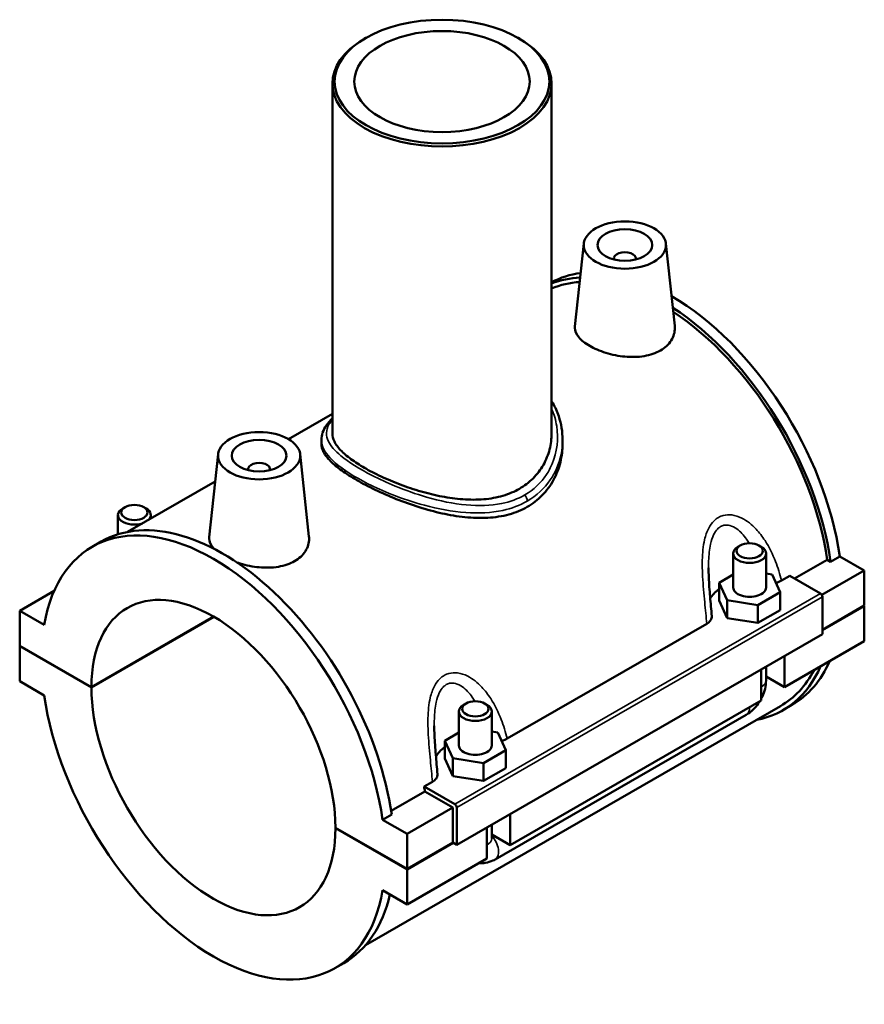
# Model space of a CAD drawing. Header units: millimetres. Extents: x 0 to 1084, y -37 to 1066.
# Tile 5 of 5: x 929 to 1084, y 886 to 1066. Entities that reach past the tile are written whole.
import ezdxf

# ---------------------------------------------------------------- set-up
doc = ezdxf.new("R2010")
doc.units = ezdxf.units.MM
doc.layers.add('Visible (ANSI)', color=7, linetype='Continuous', lineweight=50)
doc.layers.add('Visible Narrow (ANSI)', color=7, linetype='Continuous', lineweight=35)

msp = doc.modelspace()

# ---------------------------------------------------------------- linework, layer by layer
at = {"layer": 'Visible (ANSI)'}
for p, q in [((992.518, 1062.505), (992.234, 1062.34)), ((1020.343, 1062.505), (1020.627, 1062.34)), ((986.431, 1054.228), (986.431, 990.355)), ((1026.431, 1054.228), (1026.431, 990.355)), ((1032.32, 1024.988), (1030.702, 1009.887)), ((1047.292, 1024.988), (1048.901, 1009.985)), ((1037.806, 1022.269), (1037.806, 1022.082)), ((1041.806, 1022.269), (1041.806, 1022.082)), ((986.431, 993.903), (978.429, 989.295)), ((984.431, 989.16), (984.431, 988.434)), ((1028.431, 989.16), (1028.431, 988.434)), ((965.57, 986.548), (963.951, 971.448)), ((980.541, 986.548), (982.15, 971.546)), ((971.055, 983.643), (971.055, 983.829)), ((975.055, 983.643), (975.055, 983.829)), ((965.037, 981.583), (949.053, 972.378)), ((948.583, 976.907), (948.157, 976.66)), ((951.99, 976.907), (952.416, 976.66)), ((947.287, 971.938), (947.287, 975.443)), ((953.287, 974.816), (953.287, 975.443)), ((942.569, 969.648), (944.238, 970.609)), ((1059.575, 962.247), (1059.575, 968.44)), ((1060.871, 969.904), (1060.446, 969.656)), ((1064.279, 969.904), (1064.705, 969.656)), ((1065.575, 962.247), (1065.575, 968.44)), ((1070.767, 963.869), (1076.732, 967.304)), ((1077.358, 966.944), (1076.732, 967.304)), ((1079.026, 967.905), (1077.358, 966.944)), ((1079.026, 967.905), (1083.505, 965.326)), ((1083.505, 965.326), (1075.766, 960.869)), ((1083.505, 965.326), (1083.505, 958.928)), ((1059.575, 964.591), (1056.998, 963.107)), ((1056.998, 963.107), (1058.493, 959.896)), ((1056.998, 959.837), (1056.998, 963.107)), ((1066.658, 964.598), (1065.575, 964.765)), ((1068.152, 961.386), (1066.658, 964.598)), ((1068.4, 963.483), (1069.918, 964.358)), ((1069.918, 964.358), (1075.515, 961.135)), ((935.66, 961.626), (929.356, 957.996)), ((1064.069, 959.035), (1068.152, 961.386)), ((1068.152, 958.116), (1068.152, 961.386)), ((1056.998, 959.837), (1058.493, 956.626)), ((1058.493, 956.626), (1058.493, 959.896)), ((1058.493, 959.896), (1064.069, 959.035)), ((1075.869, 960.522), (1075.869, 953.716)), ((933.835, 955.417), (929.356, 957.996)), ((929.356, 957.996), (929.356, 951.599)), ((1064.069, 955.765), (1064.069, 959.035)), ((1064.069, 955.765), (1068.152, 958.116)), ((1075.869, 954.531), (1083.505, 958.928)), ((1083.505, 958.846), (1075.869, 954.449)), ((1083.434, 958.887), (1083.505, 958.846)), ((1083.505, 958.846), (1083.505, 952.449)), ((942.438, 944.066), (964.762, 956.921)), ((964.833, 956.88), (942.438, 943.984)), ((1058.493, 956.626), (1064.069, 955.765)), ((1018.337, 934.654), (1054.749, 955.622)), ((1075.869, 953.716), (1009.118, 915.277)), ((1083.505, 952.449), (1068.939, 944.061)), ((929.356, 951.599), (942.438, 944.066)), ((929.356, 951.517), (929.427, 951.558)), ((929.356, 951.517), (929.356, 945.12)), ((942.438, 943.984), (929.356, 951.517)), ((1068.939, 949.726), (1068.939, 944.061)), ((1064.696, 941.618), (1064.696, 947.282)), ((1065.575, 945.283), (1065.575, 947.788)), ((929.356, 945.12), (933.835, 942.54)), ((1068.939, 944.061), (1065.575, 945.998)), ((1064.696, 941.618), (1018.876, 915.232)), ((1068.189, 940.59), (992.468, 896.985)), ((1010.808, 941.074), (1010.382, 940.827)), ((1014.216, 941.074), (1014.641, 940.827)), ((1068.623, 939.836), (1070.292, 940.797)), ((1009.512, 939.61), (1009.512, 933.417)), ((1015.512, 939.61), (1015.512, 933.417)), ((1016.13, 912.622), (1061.951, 939.009)), ((1009.512, 935.762), (1006.935, 934.278)), ((1006.935, 934.278), (1008.429, 931.066)), ((1006.935, 931.008), (1006.935, 934.278)), ((1016.594, 935.768), (1015.512, 935.935)), ((1018.089, 932.557), (1016.594, 935.768)), ((1014.006, 930.206), (1018.089, 932.557)), ((1018.089, 929.286), (1018.089, 932.557)), ((1006.935, 931.008), (1008.429, 927.796)), ((1008.429, 927.796), (1008.429, 931.066)), ((1008.429, 931.066), (1014.006, 930.206)), ((1014.006, 926.936), (1014.006, 930.206)), ((1014.006, 926.936), (1018.089, 929.286)), ((1008.429, 927.796), (1014.006, 926.936)), ((1003.168, 925.918), (1004.686, 926.792)), ((1008.764, 922.695), (1003.168, 925.918)), ((997.157, 921.48), (1003.306, 925.021)), ((1008.411, 922.081), (1003.306, 925.021)), ((1008.411, 922.081), (1000.067, 917.276)), ((1008.411, 915.684), (1008.411, 922.081)), ((1009.118, 915.277), (1009.118, 922.083)), ((997.256, 920.817), (995.588, 919.856)), ((1018.876, 920.896), (1018.876, 915.232)), ((986.985, 918.412), (1000.067, 910.879)), ((986.985, 918.331), (987.056, 918.371)), ((1000.067, 910.797), (986.985, 918.331)), ((1000.067, 917.276), (995.588, 919.856)), ((1014.633, 912.788), (1014.633, 918.453)), ((1015.512, 918.959), (1015.512, 916.453)), ((1000.067, 910.879), (1000.067, 917.276)), ((1018.876, 915.232), (1015.512, 917.169)), ((1000.067, 910.879), (1008.411, 915.684)), ((1008.482, 915.643), (1000.067, 910.797)), ((1008.411, 915.684), (1009.118, 915.277)), ((1014.633, 912.788), (1000.067, 904.4)), ((1000.067, 904.4), (1000.067, 910.797)), ((995.588, 906.979), (1000.067, 904.4)), ((986.854, 892.748), (988.522, 893.709))]:
    msp.add_line(p, q, dxfattribs=at)
for centre, major_axis in [((1006.431, 1054.555), (-19.6, 0)), ((1006.431, 1054.555), (-16, 0)), ((1039.806, 1024.721), (-7.5, 0)), ((1039.806, 1024.721), (-5, 0)), ((973.055, 986.282), (-7.5, 0)), ((973.055, 986.282), (-5, 0)), ((950.287, 975.934), (-2.4, 0)), ((1062.575, 968.93), (-2.4, 0)), ((1012.512, 940.101), (-2.4, 0))]:
    msp.add_ellipse(centre, major_axis=major_axis, ratio=0.5758617, dxfattribs=at)
for centre, major_axis, ratio, start_param, end_param in [((1006.431, 1054.228), (-20, 0), 0.5758617, 5.5016397, 10.2063236), ((1039.806, 1022.269), (-2, 0), 0.5758617, 2.9729035, 6.4518745), ((1048.15, 979.247), (-22.142, 38.45), 0.5780931, 6.0499714, 6.2643417), ((1046.481, 978.286), (-22.142, 38.45), 0.5780931, 5.9918695, 6.193015), ((1046.481, 978.286), (-21.708, 37.696), 0.5780931, 6.0058683, 6.2097499), ((1048.15, 979.247), (-22.142, 38.45), 0.5780931, 4.1073546, 5.4943928), ((1046.481, 978.286), (22.142, -38.45), 0.5780931, 0.9657619, 2.2922788), ((1046.481, 978.286), (-21.708, 37.696), 0.5780931, 4.1109627, 5.4298737), ((973.055, 983.829), (-2, 0), 0.5758617, 2.9729035, 6.4518745), ((964.712, 931.198), (-22.142, 38.45), 0.5780931, 4.1073546, 6.8920871), ((950.287, 975.443), (-3, 0), 0.5758617, 5.5016397, 8.3697988), ((950.287, 975.443), (3, 0), 0.5758617, 5.7673681, 7.0647309), ((966.38, 932.159), (-22.142, 38.45), 0.5780931, 4.1073546, 6.2831853), ((1062.575, 968.44), (-3, 0), 0.5758617, 5.5016397, 10.2063236), ((964.712, 931.198), (-15.72, 27.297), 0.5780931, 3.9305118, 7.0689299), ((1062.575, 958.976), (-7.5, 0), 0.5758617, 5.5507827, 5.99202), ((1062.575, 962.247), (-3, 0), 0.5758617, 0, 3.1415927), ((1075.515, 960.726), (-0.25, 0.433), 0.5780931, 3.9289245, 5.4997209), ((1048.15, 979.247), (22.142, -38.45), 0.5780931, 0, 0.4000779), ((1046.481, 978.286), (22.142, -38.45), 0.5780931, 6.0848308, 6.6832633), ((1046.481, 978.286), (21.708, -37.696), 0.5780931, 0, 0.3497709), ((964.712, 931.198), (15.72, -27.297), 0.5780931, 3.9305118, 7.0689299), ((964.712, 931.198), (22.142, -38.45), 0.5780931, 4.1073546, 6.8920871), ((1012.512, 939.61), (-3, 0), 0.5758617, 5.5016397, 10.2063236), ((1012.512, 930.147), (-7.5, 0), 0.5758617, 5.5507827, 5.99202), ((1012.512, 933.417), (-3, 0), 0.5758617, 0, 3.1415927), ((973.055, 936.003), (-21.708, 37.696), 0.5780931, 4.1109627, 4.1343901), ((1008.764, 922.287), (0.25, -0.433), 0.5780931, 0.7873319, 2.3581282), ((966.38, 932.159), (22.142, -38.45), 0.5780931, 0, 0.5547727)]:
    msp.add_ellipse(centre, major_axis=major_axis, ratio=ratio, start_param=start_param, end_param=end_param, dxfattribs=at)
for points, knots in [([(1046.283, 1005.478), (1045.47, 1005.01), (1044.44, 1004.65), (1042.188, 1004.275), (1040.966, 1004.256), (1038.682, 1004.466), (1037.466, 1004.707), (1035.225, 1005.397), (1034.201, 1005.843), (1032.578, 1006.777), (1031.874, 1007.327), (1030.934, 1008.469), (1030.698, 1009.064), (1030.688, 1009.709), (1030.692, 1009.798), (1030.702, 1009.887)], [0, 0, 0, 0, 0.3449545, 0.3449545, 0.6899091, 0.6899091, 1.0340785, 1.0340785, 1.378248, 1.378248, 1.7224174, 1.7224174, 2.0665868, 2.0665868, 2.1209196, 2.1209196, 2.1209196, 2.1209196]), ([(1048.9, 1009.985), (1048.914, 1009.856), (1048.922, 1009.728), (1048.932, 1008.843), (1048.713, 1008.032), (1047.795, 1006.582), (1047.097, 1005.946), (1046.283, 1005.478)], [4.76549227, 4.76549227, 4.76549227, 4.76549227, 4.82308277, 4.82308277, 5.16803731, 5.16803731, 5.51299184, 5.51299184, 5.51299184, 5.51299184]), ([(1026.431, 996.247), (1026.511, 996.118), (1026.589, 995.988), (1027.099, 995.103), (1027.454, 994.31), (1027.963, 992.795), (1028.138, 992.079), (1028.372, 990.629), (1028.431, 989.895), (1028.431, 989.16)], [17.66691357, 17.66691357, 17.66691357, 17.66691357, 17.72209374, 17.72209374, 18.03859937, 18.03859937, 18.30933962, 18.30933962, 18.58007988, 18.58007988, 18.58007988, 18.58007988]), ([(984.431, 989.16), (984.431, 989.612), (984.508, 990.061), (984.809, 990.965), (985.045, 991.415), (985.644, 992.283), (986.009, 992.703), (986.431, 993.116)], [11.823193, 11.823193, 11.823193, 11.823193, 12.09310418, 12.09310418, 12.39003934, 12.39003934, 12.69190206, 12.69190206, 12.69190206, 12.69190206]), ([(1026.431, 990.355), (1026.431, 989.403), (1026.313, 988.414), (1025.815, 986.466), (1025.435, 985.507), (1024.422, 983.715), (1023.789, 982.88), (1022.316, 981.409), (1021.475, 980.774), (1019.671, 979.734), (1018.655, 979.301), (1016.453, 978.655), (1015.267, 978.442), (1012.804, 978.234), (1011.525, 978.238), (1008.96, 978.421), (1007.674, 978.601), (1005.19, 979.074), (1003.904, 979.384), (1001.338, 980.122), (1000.058, 980.551), (997.593, 981.482), (996.407, 981.985), (994.205, 983.017), (993.19, 983.546), (991.388, 984.583), (990.547, 985.123), (989.074, 986.208), (988.44, 986.753), (987.427, 987.825), (987.046, 988.353), (986.548, 989.378), (986.431, 989.876), (986.431, 990.355)], [4.5890023, 4.5890023, 4.5890023, 4.5890023, 4.9718193, 4.9718193, 5.3546363, 5.3546363, 5.7374533, 5.7374533, 6.1202703, 6.1202703, 6.5030873, 6.5030873, 6.8859043, 6.8859043, 7.2687213, 7.2687213, 7.6515383, 7.6515383, 8.0337551, 8.0337551, 8.4159719, 8.4159719, 8.7981887, 8.7981887, 9.1804055, 9.1804055, 9.5626223, 9.5626223, 9.9448391, 9.9448391, 10.3270559, 10.3270559, 10.7092727, 10.7092727, 10.7092727, 10.7092727]), ([(1021.987, 976.944), (1020.989, 976.369), (1019.866, 975.902), (1017.437, 975.234), (1016.132, 975.032), (1013.424, 974.88), (1012.02, 974.928), (1009.205, 975.22), (1007.794, 975.463), (1005.072, 976.066), (1003.662, 976.448), (1000.846, 977.335), (999.439, 977.84), (996.727, 978.921), (995.42, 979.496), (992.991, 980.663), (991.87, 981.254), (989.879, 982.401), (988.952, 982.989), (987.329, 984.156), (986.632, 984.734), (985.52, 985.856), (985.103, 986.4), (984.559, 987.448), (984.431, 987.952), (984.431, 988.434)], [0, 0, 0, 0, 0.4236649, 0.4236649, 0.8473298, 0.8473298, 1.2709947, 1.2709947, 1.6946596, 1.6946596, 2.1171075, 2.1171075, 2.5395555, 2.5395555, 2.9620034, 2.9620034, 3.3844513, 3.3844513, 3.8068993, 3.8068993, 4.2293472, 4.2293472, 4.6517951, 4.6517951, 5.0742431, 5.0742431, 5.0742431, 5.0742431]), ([(1028.431, 988.434), (1028.431, 987.347), (1028.302, 986.218), (1027.757, 983.991), (1027.341, 982.894), (1026.231, 980.848), (1025.535, 979.897), (1023.913, 978.233), (1022.986, 977.519), (1021.987, 976.944)], [11.8431457, 11.8431457, 11.8431457, 11.8431457, 12.2668106, 12.2668106, 12.6904755, 12.6904755, 13.1141404, 13.1141404, 13.5378054, 13.5378054, 13.5378054, 13.5378054]), ([(964.785, 969.305), (964.739, 969.356), (964.695, 969.407), (964.183, 970.03), (963.947, 970.625), (963.937, 971.27), (963.941, 971.359), (963.951, 971.448)], [4.4480409, 4.4480409, 4.4480409, 4.4480409, 4.47891333, 4.47891333, 4.82308277, 4.82308277, 4.87741555, 4.87741555, 4.87741555, 4.87741555]), ([(982.149, 971.546), (982.163, 971.417), (982.171, 971.289), (982.181, 970.404), (981.962, 969.593), (981.045, 968.143), (980.346, 967.507), (979.533, 967.039)], [7.52198819, 7.52198819, 7.52198819, 7.52198819, 7.57957869, 7.57957869, 7.92453323, 7.92453323, 8.26948776, 8.26948776, 8.26948776, 8.26948776]), ([(979.533, 967.039), (978.719, 966.571), (977.689, 966.211), (975.437, 965.836), (974.215, 965.817), (971.931, 966.027), (970.715, 966.268), (969.383, 966.678), (969.175, 966.747), (968.971, 966.819)], [2.7564959, 2.7564959, 2.7564959, 2.7564959, 3.1014505, 3.1014505, 3.446405, 3.446405, 3.7905744, 3.7905744, 3.8556192, 3.8556192, 3.8556192, 3.8556192]), ([(1055.673, 957.021), (1055.623, 957.606), (1055.57, 958.194), (1055.465, 959.375), (1055.412, 959.967), (1055.311, 961.153), (1055.262, 961.746), (1055.178, 962.929), (1055.142, 963.519), (1055.091, 964.689), (1055.075, 965.268), (1055.075, 965.836)], [0.40093345, 0.40093345, 0.40093345, 0.40093345, 0.5886747, 0.5886747, 0.77641596, 0.77641596, 0.96415722, 0.96415722, 1.15189847, 1.15189847, 1.33963973, 1.33963973, 1.33963973, 1.33963973]), ([(1067.361, 963.087), (1067.374, 963.09), (1067.387, 963.093), (1067.774, 963.187), (1068.114, 963.318), (1068.4, 963.483)], [-0.12594053, -0.12594053, -0.12594053, -0.12594053, -0.12169979, -0.12169979, 0, 0, 0, 0]), ([(1054.749, 955.622), (1055.022, 955.779), (1055.242, 955.965), (1055.557, 956.373), (1055.648, 956.592), (1055.678, 956.884), (1055.679, 956.952), (1055.673, 957.021)], [-0.36403286, -0.36403286, -0.36403286, -0.36403286, -0.24781104, -0.24781104, -0.13140146, -0.13140146, -0.09554617, -0.09554617, -0.09554617, -0.09554617]), ([(1064.696, 941.952), (1064.766, 942.083), (1064.832, 942.216), (1065.102, 942.801), (1065.269, 943.271), (1065.505, 944.248), (1065.575, 944.754), (1065.575, 945.283)], [3.99006654, 3.99006654, 3.99006654, 3.99006654, 4.08407045, 4.08407045, 4.39822972, 4.39822972, 4.71238898, 4.71238898, 4.71238898, 4.71238898]), ([(1061.951, 939.009), (1062.409, 939.273), (1062.813, 939.586), (1063.541, 940.279), (1063.865, 940.659), (1064.241, 941.191), (1064.327, 941.32), (1064.409, 941.452)], [3.14159265, 3.14159265, 3.14159265, 3.14159265, 3.45575192, 3.45575192, 3.76991118, 3.76991118, 3.86828424, 3.86828424, 3.86828424, 3.86828424]), ([(1005.61, 928.191), (1005.56, 928.776), (1005.507, 929.365), (1005.402, 930.545), (1005.349, 931.138), (1005.247, 932.323), (1005.199, 932.917), (1005.115, 934.1), (1005.079, 934.69), (1005.027, 935.859), (1005.012, 936.439), (1005.012, 937.007)], [0.4002277, 0.4002277, 0.4002277, 0.4002277, 0.58796897, 0.58796897, 0.77571024, 0.77571024, 0.96345151, 0.96345151, 1.15119278, 1.15119278, 1.33893406, 1.33893406, 1.33893406, 1.33893406]), ([(1017.297, 934.257), (1017.311, 934.26), (1017.324, 934.263), (1017.71, 934.358), (1018.05, 934.489), (1018.337, 934.654)], [-0.12594053, -0.12594053, -0.12594053, -0.12594053, -0.12169979, -0.12169979, 0, 0, 0, 0]), ([(1004.686, 926.792), (1004.959, 926.95), (1005.179, 927.136), (1005.494, 927.543), (1005.585, 927.762), (1005.615, 928.054), (1005.616, 928.123), (1005.61, 928.191)], [-0.36403286, -0.36403286, -0.36403286, -0.36403286, -0.24781104, -0.24781104, -0.13140146, -0.13140146, -0.09554617, -0.09554617, -0.09554617, -0.09554617]), ([(1013.199, 911.963), (1013.594, 911.917), (1013.976, 911.93), (1014.846, 912.058), (1015.308, 912.213), (1015.865, 912.476), (1016, 912.547), (1016.13, 912.622)], [2.6025278, 2.6025278, 2.6025278, 2.6025278, 2.7863637, 2.7863637, 3.05209867, 3.05209867, 3.14159265, 3.14159265, 3.14159265, 3.14159265])]:
    msp.add_open_spline(points, degree=3, knots=knots, dxfattribs=at)
at = {"layer": 'Visible Narrow (ANSI)'}
for p, q in [((1075.515, 961.135), (1008.764, 922.695)), ((1009.118, 922.083), (1075.869, 960.522))]:
    msp.add_line(p, q, dxfattribs=at)
for centre, major_axis, ratio, start_param, end_param in [((1021.139, 978.489), (-0.599, 1.04), 0.5780931, 3.9289245, 5.0078249), ((1062.575, 945.283), (3, 0), 0.5758617, 5.4977871, 6.2831853), ((1060.454, 941.608), (1.497, -2.6), 0.5780931, 0, 0.7911844), ((1012.512, 916.453), (3, 0), 0.5758617, 5.4977871, 6.2831853), ((1014.633, 915.222), (1.497, -2.6), 0.5780931, 0, 1.9310496)]:
    msp.add_ellipse(centre, major_axis=major_axis, ratio=ratio, start_param=start_param, end_param=end_param, dxfattribs=at)
for points, knots in [([(1026.429, 994.864), (1026.883, 993.84), (1027.197, 992.762), (1027.721, 989.359), (1027.445, 986.963), (1026.257, 984.118), (1025.905, 983.453), (1024.506, 981.334), (1023.165, 980.059), (1021.539, 979.123)], [17.9088384, 17.9088384, 17.9088384, 17.9088384, 18.3490619, 18.3490619, 19.2723756, 19.2723756, 19.5686397, 19.5686397, 20.2706768, 20.2706768, 20.2706768, 20.2706768]), ([(1021.539, 979.123), (1020.277, 978.396), (1018.848, 977.873), (1015.3, 977.146), (1013.111, 977.086), (1008.484, 977.514), (1006.036, 978.028), (1001.663, 979.295), (999.724, 979.986), (996.411, 981.351), (995.002, 982.001), (991.354, 983.867), (989.377, 985.109), (986.884, 987.184), (986.129, 988.047), (985.194, 989.934), (985.224, 990.941), (985.97, 992.26), (986.179, 992.553), (986.431, 992.85)], [6.7568923, 6.7568923, 6.7568923, 6.7568923, 7.3020578, 7.3020578, 8.0152519, 8.0152519, 8.7675636, 8.7675636, 9.381009, 9.381009, 9.8727569, 9.8727569, 10.7622777, 10.7622777, 11.4426396, 11.4426396, 12.3087361, 12.3087361, 12.5538239, 12.5538239, 12.5538239, 12.5538239]), ([(984.431, 989.16), (984.431, 988.671), (984.542, 988.18), (985.164, 986.788), (985.923, 985.868), (988.46, 983.683), (990.49, 982.395), (994.258, 980.492), (995.716, 979.835), (999.152, 978.47), (1001.167, 977.789), (1005.721, 976.563), (1008.276, 976.084), (1013.117, 975.739), (1015.414, 975.847), (1019.145, 976.667), (1020.652, 977.232), (1021.987, 978)], [-11.823193, -11.823193, -11.823193, -11.823193, -11.4426396, -11.4426396, -10.7622777, -10.7622777, -9.8727569, -9.8727569, -9.381009, -9.381009, -8.7675636, -8.7675636, -8.0152519, -8.0152519, -7.3020578, -7.3020578, -6.7568923, -6.7568923, -6.7568923, -6.7568923]), ([(1021.987, 978), (1023.706, 978.99), (1025.133, 980.319), (1026.634, 982.511), (1027.014, 983.198), (1028.062, 985.573), (1028.43, 987.37), (1028.431, 989.16)], [-20.2706768, -20.2706768, -20.2706768, -20.2706768, -19.5686397, -19.5686397, -19.2723756, -19.2723756, -18.5800799, -18.5800799, -18.5800799, -18.5800799]), ([(1068.4, 963.483), (1068.112, 964.664), (1067.75, 965.841), (1066.784, 968.313), (1066.153, 969.602), (1064.896, 971.542), (1064.354, 972.252), (1062.987, 973.708), (1062.121, 974.41), (1060.576, 975.195), (1059.94, 975.406), (1058.783, 975.545), (1058.264, 975.515), (1057.463, 975.3), (1057.166, 975.178), (1056.885, 975.016), (1056.605, 974.855), (1056.342, 974.655), (1055.713, 974.047), (1055.382, 973.586), (1054.776, 972.433), (1054.53, 971.713), (1054.08, 969.779), (1053.968, 968.514), (1053.915, 966.241), (1053.943, 965.234), (1054.081, 962.65), (1054.226, 961.082), (1054.503, 958.213), (1054.635, 956.903), (1054.749, 955.622)], [-4.4012713, -4.4012713, -4.4012713, -4.4012713, -4.0117664, -4.0117664, -3.5641781, -3.5641781, -3.2817345, -3.2817345, -2.9213671, -2.9213671, -2.6885281, -2.6885281, -2.4982593, -2.4982593, -2.3793412, -2.3793412, -2.3793412, -2.2604232, -2.2604232, -2.0701543, -2.0701543, -1.8373154, -1.8373154, -1.4769479, -1.4769479, -1.1945043, -1.1945043, -0.746916, -0.746916, -0.3574111, -0.3574111, -0.3574111, -0.3574111]), ([(1055.075, 965.837), (1055.075, 966.251), (1055.081, 966.663), (1055.136, 968.144), (1055.234, 969.195), (1055.579, 970.774), (1055.762, 971.354), (1056.203, 972.267), (1056.441, 972.625), (1056.888, 973.084), (1057.074, 973.23), (1057.272, 973.344), (1057.469, 973.458), (1057.678, 973.538), (1058.237, 973.659), (1058.598, 973.647), (1059.399, 973.449), (1059.837, 973.227), (1060.897, 972.457), (1061.488, 971.802), (1062.174, 970.814), (1062.332, 970.567), (1062.484, 970.311)], [1.3396397, 1.3396397, 1.3396397, 1.3396397, 1.4769479, 1.4769479, 1.8373154, 1.8373154, 2.0701543, 2.0701543, 2.2604232, 2.2604232, 2.3793412, 2.3793412, 2.3793412, 2.4982593, 2.4982593, 2.6885281, 2.6885281, 2.9213671, 2.9213671, 3.2817345, 3.2817345, 3.3959721, 3.3959721, 3.3959721, 3.3959721]), ([(1018.337, 934.654), (1018.049, 935.835), (1017.687, 937.013), (1016.721, 939.485), (1016.089, 940.773), (1014.832, 942.713), (1014.29, 943.423), (1012.924, 944.879), (1012.058, 945.581), (1010.513, 946.366), (1009.877, 946.577), (1008.72, 946.715), (1008.2, 946.686), (1007.4, 946.471), (1007.102, 946.348), (1006.822, 946.187), (1006.542, 946.025), (1006.279, 945.825), (1005.65, 945.217), (1005.319, 944.757), (1004.713, 943.604), (1004.467, 942.884), (1004.016, 940.95), (1003.905, 939.685), (1003.852, 937.413), (1003.88, 936.406), (1004.017, 933.822), (1004.163, 932.254), (1004.44, 929.384), (1004.571, 928.074), (1004.686, 926.792)], [-4.4005657, -4.4005657, -4.4005657, -4.4005657, -4.0109099, -4.0109099, -3.5633636, -3.5633636, -3.2809497, -3.2809497, -2.9206111, -2.9206111, -2.6877901, -2.6877901, -2.4975412, -2.4975412, -2.3786355, -2.3786355, -2.3786355, -2.2597299, -2.2597299, -2.069481, -2.069481, -1.83666, -1.83666, -1.4763214, -1.4763214, -1.1939075, -1.1939075, -0.7463612, -0.7463612, -0.3567054, -0.3567054, -0.3567054, -0.3567054]), ([(1005.012, 937.007), (1005.012, 937.422), (1005.018, 937.834), (1005.073, 939.315), (1005.171, 940.367), (1005.516, 941.945), (1005.699, 942.525), (1006.14, 943.438), (1006.378, 943.796), (1006.825, 944.254), (1007.011, 944.401), (1007.209, 944.515), (1007.406, 944.628), (1007.614, 944.709), (1008.174, 944.83), (1008.535, 944.817), (1009.336, 944.619), (1009.774, 944.397), (1010.834, 943.628), (1011.424, 942.973), (1012.11, 941.985), (1012.269, 941.738), (1012.421, 941.482)], [1.3389341, 1.3389341, 1.3389341, 1.3389341, 1.4763214, 1.4763214, 1.83666, 1.83666, 2.069481, 2.069481, 2.2597299, 2.2597299, 2.3786355, 2.3786355, 2.3786355, 2.4975412, 2.4975412, 2.6877901, 2.6877901, 2.9206111, 2.9206111, 3.2809497, 3.2809497, 3.3952665, 3.3952665, 3.3952665, 3.3952665])]:
    msp.add_open_spline(points, degree=3, knots=knots, dxfattribs=at)

doc.saveas('drawing.dxf')
